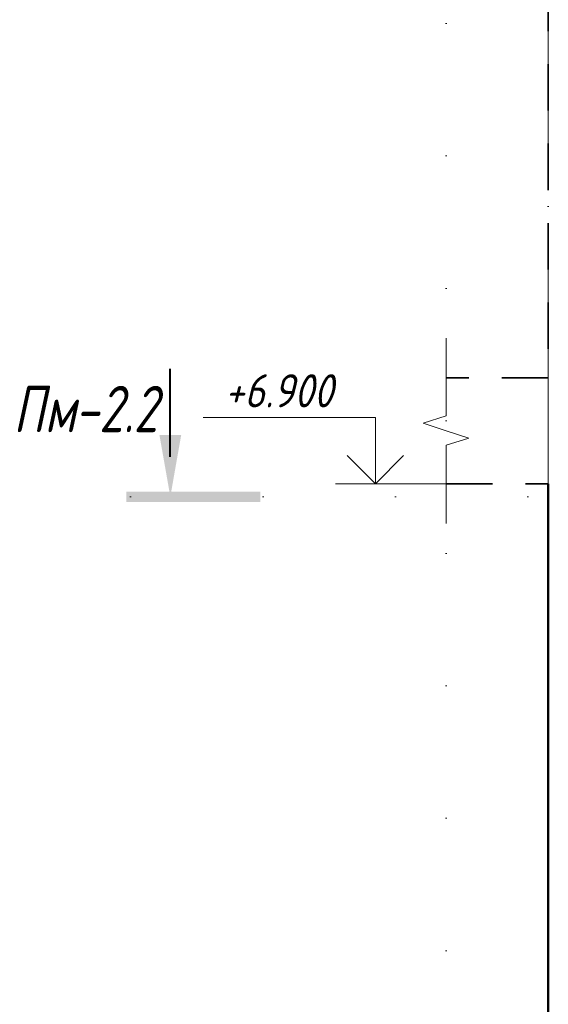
# Model space of a CAD drawing. Header units: millimetres. Extents: x 22882 to 32023, y -25742 to 9757.
# Tile 21 of 24: x 27050 to 28048, y 5917 to 7776. Entities that reach past the tile are written whole.
import ezdxf

# ---------------------------------------------------------------- set-up
doc = ezdxf.new("R2010")
doc.units = ezdxf.units.MM
for name, pattern in [('01 Штриховая _4 мм_', [150, 87.5, -62.5]), ('ADSK_Линия разреза', [500, 0, -250, 0, -250]), ('ADSK_Линия сетки', [625, 500, -62.5, 0, -62.5]), ('ADSK_Пунктирная_п5', [125, 0, -125])]:
    doc.linetypes.add(name, pattern=pattern)
for name, color, linetype, lineweight in [('A-____-NOTE-TEXT', 131, 'Continuous', 20), ('A-DETL-GENF-OTLN', 92, 'Continuous', 20), ('A-FLOR-____-MCUT', 192, 'Continuous', 50), ('G-____-____-DIMS', 111, 'Continuous', 9), ('G-____-____-SYMB', 111, 'ADSK_Пунктирная_п5', 20), ('S-COLS-____-MCUT', 52, 'Continuous', 50), ('S-GRID-____-OTLN', 1, 'Continuous', 9)]:
    doc.layers.add(name, color=color, linetype=linetype, lineweight=lineweight)
doc.styles.add('GOST Common_I', font='GOST_Common Italic.ttf', dxfattribs={"width": 0.8, "height": 87.5})
doc.styles.add('GOST Common_I_2', font='GOST_Common Italic.ttf', dxfattribs={"width": 0.9, "height": 62.5})

# ---------------------------------------------------------------- blocks, each defined once
blk = doc.blocks.new('ADSK_Обрыв_Линия - ADSK_Обрыв_линия-1072157-КЖ1_ПЭ_ВЭ2_Армирование_Пилоны_Пм-2_2_2-2')
at = {"layer": 'A-DETL-GENF-OTLN'}
for p, q in [((16160, 4028.2), (16160, 4100)), ((16160, 3900), (16160, 3972.5))]:
    blk.add_line(p, q, dxfattribs=at)
blk = doc.blocks.new('Разрез - Номер вида сзади_3_5 мм-6451-КЖ1_ПЭ_ВЭ2_Армирование_Пилоны_Пм-2_2_2-2')
at = {"layer": 'G-____-____-SYMB', "linetype": 'Continuous', "lineweight": 9}
for points in [[(15665.5, 6992.2), (15686.1, 6875.4), (15706.7, 6992.2)], [(15856.1, 6865.3), (15856.1, 6885.2), (15602.8, 6885.2), (15602.8, 6865.3)]]:
    blk.add_hatch(color=256, dxfattribs=at).paths.add_polyline_path(points)
at = {"layer": 'G-____-____-SYMB', "linetype": 'Continuous', "lineweight": 40}
blk.add_line((15686.1, 6950.4), (15686.1, 7117), dxfattribs=at)
blk = doc.blocks.new('Высотные отметки - Стрелка вверх-6399-КЖ1_ПЭ_ВЭ2_Армирование_Пилоны_Пм-2_2_2-2')
at = {"layer": 'A-____-NOTE-TEXT'}
for p, q in [((16032.1, 4225), (15707.1, 4225)), ((16032.1, 4100), (16032.1, 4225)), ((16032.1, 4100), (15979, 4153)), ((16032.1, 4100), (16085.1, 4153)), ((16107.1, 4100), (15957.1, 4100))]:
    blk.add_line(p, q, dxfattribs=at)

msp = doc.modelspace()

# ---------------------------------------------------------------- linework, layer by layer
at = {"layer": 'A-____-NOTE-TEXT'}
for p, q in [((27855.0028, 7100), (27855.0028, 7175)), ((27855.0028, 7028.1543), (27811.6777, 7014.0772)), ((27811.6777, 7014.0772), (27855.0028, 7000)), ((27855.0028, 7000), (27898.3041, 6986.25)), ((27855.0028, 6972.5), (27898.3041, 6986.25)), ((27855.0028, 6900), (27855.0028, 6825))]:
    msp.add_line(p, q, dxfattribs=at)
at = {"layer": 'A-FLOR-____-MCUT', "linetype": '01 Штриховая _4 мм_', "lineweight": 35}
for p, q in [((28048.0904, 7100), (27855.0028, 7100)), ((27855.0028, 6900), (28048.0904, 6900))]:
    msp.add_line(p, q, dxfattribs=at)
at = {"layer": 'G-____-____-DIMS', "lineweight": 20}
msp.add_line((27855.0028, 6900), (27721.3637, 6900), dxfattribs=at)
at = {"layer": 'G-____-____-SYMB', "linetype": 'ADSK_Линия разреза'}
for p, q in [((27855.0028, 9519.5103), (27855.0028, 3508.7341)), ((27259.2174, 6875.3738), (28988.8456, 6875.3738))]:
    msp.add_line(p, q, dxfattribs=at)
at = {"layer": 'S-COLS-____-MCUT', "linetype": '01 Штриховая _4 мм_', "lineweight": 35}
msp.add_line((28048.0904, 9341.9647), (28048.0904, 7100), dxfattribs=at)
at = {"layer": 'S-COLS-____-MCUT'}
msp.add_line((28048.0904, 6900), (28048.0904, 4100), dxfattribs=at)
at = {"layer": 'S-GRID-____-OTLN', "linetype": 'ADSK_Линия сетки'}
msp.add_line((28048.0904, 3110.5359), (28048.0904, 9100), dxfattribs=at)

# ---------------------------------------------------------------- block references
at = {"layer": 'A-____-NOTE-TEXT'}
msp.add_blockref('Высотные отметки - Стрелка вверх-6399-КЖ1_ПЭ_ВЭ2_Армирование_Пилоны_Пм-2_2_2-2', (11689.3111, 2800), dxfattribs=at)
at = {"layer": 'A-DETL-GENF-OTLN'}
msp.add_blockref('ADSK_Обрыв_Линия - ADSK_Обрыв_линия-1072157-КЖ1_ПЭ_ВЭ2_Армирование_Пилоны_Пм-2_2_2-2', (11695.0018, 3000), dxfattribs=at)
at = {"layer": 'G-____-____-SYMB', "linetype": 'Continuous', "lineweight": 40}
msp.add_blockref('Разрез - Номер вида сзади_3_5 мм-6451-КЖ1_ПЭ_ВЭ2_Армирование_Пилоны_Пм-2_2_2-2', (11648.0894, 0), dxfattribs=at)

# ---------------------------------------------------------------- texts
at = {"layer": 'G-____-____-SYMB', "linetype": 'Continuous', "lineweight": 9, "char_height": 87.5, "attachment_point": 1, "style": 'GOST Common_I'}
for s, insert, width in [('Пм', (27037.6083, 7084.7505), 141.097), ('-2.2', (27154.0249, 7084.7505), 211.6455)]:
    msp.add_mtext(s, dxfattribs=dict(at, insert=insert, width=width))

# ---------------------------------------------------------------- next in the draw order: texts
at = {"layer": 'G-____-____-DIMS', "lineweight": 20, "insert": (27437.309, 7106.6768), "char_height": 62.5, "width": 261.731255, "attachment_point": 1, "line_spacing_factor": 1.022761, "style": 'GOST Common_I_2', "bg_fill": 3, "box_fill_scale": 1.25, "bg_fill_color": 256, "bg_fill_true_color": 13158600, "bg_fill_transparency": 0}
msp.add_mtext('+6.900', dxfattribs=at)

doc.saveas('drawing.dxf')
